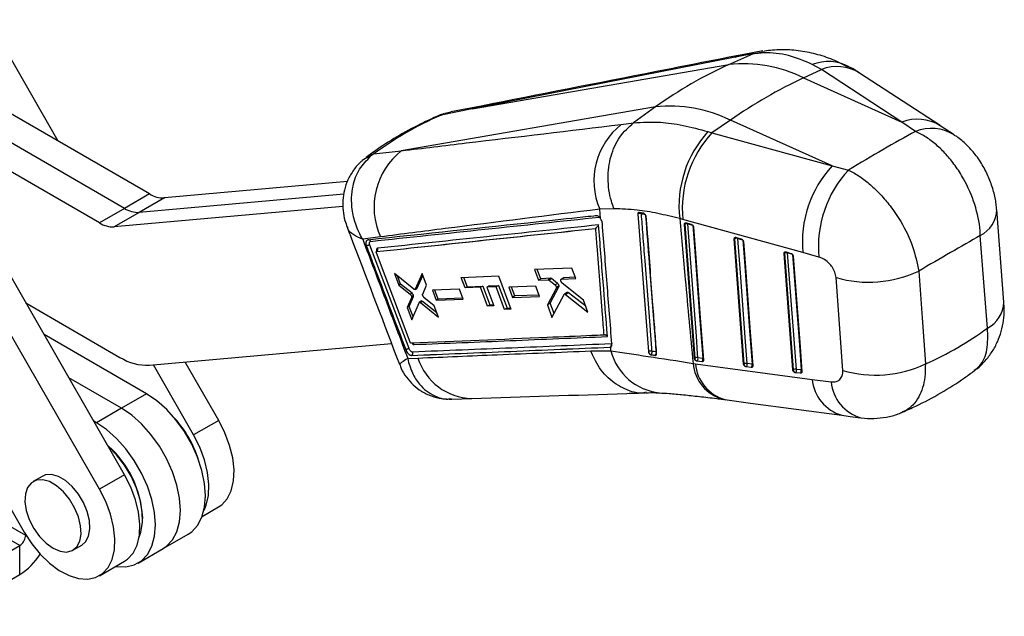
# Model space of a CAD drawing. Extents: x 31 to 398, y 20 to 294.
# Tile 12 of 12: x 320 to 398, y 146 to 194. Entities that reach past the tile are written whole.
import ezdxf

# ---------------------------------------------------------------- set-up
doc = ezdxf.new("R2010")
doc.units = 0
doc.layers.get('0').update_dxf_attribs({"linetype": 'CONTINUOUS'})

msp = doc.modelspace()

# ---------------------------------------------------------------- linework, layer by layer
at = {"color": 7, "linetype": 'CONTINUOUS'}
for p, q in [((322.708962, 184.225361), (317.134129, 193.925094)), ((379.036354, 191.437639), (377.514525, 191.152951)), ((378.232599, 191.190124), (379.164267, 191.387524)), ((376.812604, 190.924679), (355.805532, 186.798657)), ((376.308383, 190.335637), (378.231659, 191.189703)), ((378.232599, 191.190124), (376.812604, 190.924679)), ((378.231659, 191.189703), (378.232599, 191.190124)), ((355.805532, 186.798657), (376.308383, 190.335637)), ((382.293355, 189.278084), (383.721831, 189.945011)), ((383.721831, 189.945011), (382.98935, 190.348086)), ((390.156229, 185.736987), (383.721831, 189.945011)), ((393.20131, 185.458028), (386.768315, 189.66517)), ((328.022095, 157.558142), (309.615227, 189.584524)), ((382.293355, 189.278084), (390.156229, 185.736987)), ((326.018626, 156.401564), (307.611758, 188.427946)), ((330.020253, 180.004063), (318.718635, 186.529244)), ((370.453437, 186.955648), (350.140373, 183.451409)), ((355.805532, 186.798657), (353.322392, 186.303873)), ((354.091616, 186.546914), (353.634574, 186.42231)), ((356.508141, 187.024386), (354.092988, 186.549868)), ((370.453437, 186.955648), (368.70781, 185.692432)), ((353.322392, 186.303873), (353.596851, 186.416251)), ((376.438409, 185.898096), (374.968225, 184.883927)), ((384.567412, 182.237146), (376.438409, 185.898096)), ((391.232591, 184.996709), (390.156229, 185.736987)), ((328.016784, 178.847485), (316.715166, 185.372666)), ((367.719509, 185.55542), (368.705931, 185.691084)), ((368.705931, 185.691084), (368.70781, 185.692432)), ((374.649678, 184.981701), (374.968225, 184.883927)), ((394.315555, 184.727319), (393.20148, 185.457307)), ((326.013315, 177.690907), (314.711696, 184.216087)), ((374.968225, 184.883927), (384.567412, 182.237146)), ((347.943719, 183.20167), (350.140373, 183.451409)), ((347.943719, 183.20167), (347.689374, 183.009299)), ((384.567412, 182.237146), (385.872318, 181.900724)), ((345.829255, 180.994907), (331.198786, 179.688269)), ((304.388177, 180.132282), (319.9983, 152.971997)), ((330.020253, 180.004063), (328.016784, 178.847485)), ((345.54262, 179.991657), (329.195317, 178.531691)), ((331.198786, 179.688269), (329.195317, 178.531691)), ((328.016784, 178.847485), (326.013315, 177.690907)), ((345.47609, 179.008066), (327.191848, 177.375113)), ((367.144197, 178.818182), (365.993638, 178.787187)), ((366.052259, 178.048372), (365.993638, 178.787187)), ((398.306291, 171.355212), (397.730193, 178.755289)), ((329.195317, 178.531691), (327.191848, 177.375113)), ((369.045042, 178.395086), (369.052422, 178.399346)), ((369.492648, 178.463788), (369.146117, 178.514396)), ((369.524266, 178.45499), (369.492648, 178.463788)), ((372.633603, 177.962439), (372.391159, 178.026845)), ((382.232503, 175.314897), (372.633603, 177.962439)), ((365.651136, 177.24505), (365.64631, 177.242446)), ((372.769252, 177.571014), (372.792976, 177.58471)), ((373.568304, 166.868698), (372.769252, 177.571014)), ((372.910221, 177.694978), (372.921716, 177.692036)), ((372.921716, 177.692036), (373.313769, 177.577706)), ((348.465536, 176.566748), (347.05056, 176.381421)), ((376.752517, 176.409424), (376.776239, 176.423119)), ((377.49977, 166.407698), (376.752517, 176.409424)), ((376.893534, 176.533371), (376.904971, 176.530439)), ((376.904971, 176.530439), (377.29701, 176.416109)), ((350.754282, 167.654834), (347.621035, 175.913515)), ((350.852523, 168.152885), (348.145674, 175.308413)), ((348.162529, 175.393729), (348.163534, 175.39431)), ((348.16375, 175.394351), (348.163534, 175.394308)), ((380.735688, 175.247788), (380.759406, 175.26148)), ((381.431299, 165.946725), (380.735688, 175.247788)), ((380.876778, 175.371703), (380.888132, 175.368789)), ((380.888132, 175.368789), (381.280158, 175.254452)), ((383.512098, 174.961031), (382.232503, 175.314897)), ((363.778296, 174.079442), (360.793179, 173.964538)), ((360.793179, 173.964538), (361.099644, 173.120218)), ((361.291708, 173.231094), (361.009236, 173.972854)), ((364.082531, 173.233904), (363.778296, 174.079442)), ((351.136577, 172.39508), (349.583495, 173.656793)), ((349.583495, 173.656793), (349.938956, 172.719812)), ((350.084555, 172.803865), (349.838708, 173.449459)), ((351.799362, 173.632527), (351.258248, 172.398777)), ((351.409213, 172.485927), (351.851049, 173.494855)), ((352.145213, 172.711337), (351.799362, 173.632527)), ((354.925971, 173.336811), (357.911574, 173.452565)), ((355.237681, 172.495544), (354.925971, 173.336811)), ((355.120449, 173.344351), (355.406525, 172.593015)), ((357.911574, 173.452565), (358.887361, 170.786577)), ((361.291708, 173.231094), (361.099644, 173.120218)), ((361.099644, 173.120218), (361.881421, 173.150049)), ((362.077141, 173.263036), (361.291708, 173.231094)), ((362.077141, 173.263036), (361.881421, 173.150049)), ((362.149614, 173.233283), (361.953106, 173.119841)), ((362.633577, 172.848896), (362.149614, 173.233283)), ((363.113386, 173.299274), (362.91271, 173.183426)), ((363.137678, 173.30616), (362.936958, 173.190287)), ((362.936958, 173.190287), (364.082531, 173.233904)), ((363.137678, 173.30616), (363.114236, 173.297599)), ((364.043285, 173.342974), (363.137678, 173.30616)), ((385.421637, 165.893742), (384.883263, 173.31704)), ((350.084555, 172.803865), (349.938956, 172.719812)), ((349.938956, 172.719812), (350.854007, 171.982622)), ((351.003603, 172.068982), (350.084555, 172.803865)), ((351.234572, 172.370896), (351.385506, 172.458028)), ((351.409213, 172.485927), (351.258248, 172.398777)), ((351.847373, 172.003633), (352.145213, 172.711337)), ((354.796546, 172.39054), (352.627156, 172.307738)), ((355.09483, 171.586398), (354.796546, 172.39054)), ((355.406525, 172.593015), (355.237681, 172.495544)), ((356.478731, 172.543057), (355.237681, 172.495544)), ((355.406525, 172.593015), (356.653392, 172.643887)), ((356.653392, 172.643887), (356.478731, 172.543057)), ((357.030634, 171.044358), (356.478731, 172.543057)), ((356.653392, 172.643887), (357.220654, 171.154055)), ((357.15214, 172.664235), (356.975121, 172.562045)), ((357.717755, 172.590438), (356.975121, 172.562045)), ((356.975121, 172.562045), (357.526169, 171.062853)), ((357.15214, 172.664235), (357.898333, 172.694683)), ((357.898333, 172.694683), (357.717755, 172.590438)), ((358.385684, 170.767945), (357.717755, 172.590438)), ((357.898333, 172.694683), (358.587574, 170.884493)), ((360.893857, 172.623241), (358.725359, 172.540953)), ((358.725359, 172.540953), (359.020028, 171.734665)), ((359.216558, 171.84812), (358.949481, 172.549456)), ((361.186768, 171.815995), (360.893857, 172.623241)), ((362.526078, 172.449525), (361.818039, 171.137709)), ((361.953106, 173.119841), (362.42911, 172.73086)), ((362.040081, 171.265891), (362.735028, 172.570149)), ((362.633577, 172.848896), (362.42911, 172.73086)), ((362.735028, 172.570149), (362.526078, 172.449525)), ((362.743688, 172.653395), (362.535853, 172.533414)), ((364.702265, 171.508911), (362.989535, 172.878595)), ((350.956936, 171.709402), (350.617208, 170.93028)), ((350.765443, 171.015854), (351.107203, 171.796149)), ((351.003603, 172.068982), (350.854007, 171.982622)), ((351.107203, 171.796149), (350.956936, 171.709402)), ((351.109962, 171.891552), (350.959736, 171.804828)), ((352.762075, 171.066382), (351.948823, 171.732604)), ((352.627156, 172.307738), (352.927777, 171.504878)), ((353.089276, 171.59811), (352.816295, 172.314959)), ((353.089276, 171.59811), (352.927777, 171.504878)), ((352.927777, 171.504878), (355.09483, 171.586398)), ((355.060738, 171.678306), (353.089276, 171.59811)), ((359.216558, 171.84812), (359.020028, 171.734665)), ((359.020028, 171.734665), (361.186768, 171.815995)), ((361.14663, 171.926613), (359.216558, 171.84812)), ((362.180853, 170.134653), (363.157086, 171.979413)), ((363.397952, 172.129247), (363.178704, 172.002678)), ((363.493959, 172.107249), (363.273761, 171.980131)), ((363.273761, 171.980131), (365.048554, 170.54347)), ((364.875993, 171.024562), (363.493959, 172.107249)), ((320.130401, 171.289017), (327.654796, 166.94468)), ((350.765443, 171.015854), (350.617208, 170.93028)), ((350.617208, 170.93028), (350.986121, 169.955937)), ((351.082082, 170.184356), (350.765443, 171.015854)), ((350.986121, 169.955937), (351.556128, 171.312744)), ((351.734127, 171.430457), (351.580137, 171.341561)), ((351.831581, 171.407232), (351.67697, 171.317977)), ((351.67697, 171.317977), (353.100167, 170.163729)), ((352.977667, 170.490789), (351.831581, 171.407232)), ((353.100167, 170.163729), (352.762075, 171.066382)), ((357.220654, 171.154055), (357.030634, 171.044358)), ((357.526169, 171.062853), (357.030634, 171.044358)), ((357.220654, 171.154055), (357.488629, 171.164986)), ((358.587574, 170.884493), (358.385684, 170.767945)), ((358.887361, 170.786577), (358.385684, 170.767945)), ((358.587574, 170.884493), (358.847638, 170.895105)), ((362.040081, 171.265891), (361.818039, 171.137709)), ((361.818039, 171.137709), (362.180853, 170.134653)), ((362.349506, 170.453347), (362.040081, 171.265891)), ((365.048554, 170.54347), (364.702265, 171.508911)), ((329.773118, 164.035538), (321.581303, 168.764572)), ((330.011862, 166.313093), (349.358717, 168.04095)), ((350.934943, 168.071114), (350.927182, 168.071751)), ((366.821709, 167.756649), (366.872122, 167.768335)), ((366.825976, 167.759112), (366.821709, 167.756649)), ((366.897155, 167.455856), (366.872122, 167.768335)), ((350.653662, 166.851873), (351.467518, 166.887889)), ((350.94582, 167.098655), (350.960821, 167.098586)), ((365.298829, 167.456039), (366.897155, 167.455856)), ((369.89811, 167.406513), (369.891641, 167.402779)), ((370.042962, 167.172077), (370.088283, 167.156787)), ((373.592043, 166.882402), (373.568304, 166.868698)), ((374.237615, 166.863003), (373.850665, 166.908378)), ((320.125976, 152.707971), (296.539099, 166.324386)), ((333.537528, 160.742134), (330.31986, 166.340601)), ((335.540997, 161.898712), (332.857792, 166.567261)), ((373.452334, 166.464424), (373.638836, 166.439948)), ((373.638836, 166.439948), (382.982022, 165.188448)), ((373.78034, 166.637152), (373.734956, 166.64902)), ((374.167291, 166.59178), (373.78034, 166.637152)), ((377.523513, 166.421404), (377.49977, 166.407698)), ((377.711819, 166.176159), (377.666376, 166.188051)), ((378.098775, 166.13079), (377.711819, 166.176159)), ((378.169088, 166.402018), (377.782134, 166.447388)), ((319.637921, 151.901087), (296.067694, 165.507889)), ((327.769649, 162.87896), (323.570897, 165.302848)), ((381.455045, 165.960434), (381.431299, 165.946725)), ((381.643359, 165.715201), (381.597839, 165.727121)), ((382.030323, 165.669837), (381.643359, 165.715201)), ((382.100613, 165.941073), (381.713658, 165.986433)), ((382.982022, 165.188448), (384.49581, 164.986753)), ((329.773118, 164.035538), (327.769649, 162.87896)), ((354.163565, 163.616689), (355.765437, 163.662447)), ((375.846859, 163.590786), (376.068213, 163.562647)), ((327.769649, 162.87896), (325.766179, 161.722382)), ((325.766179, 161.722382), (325.560491, 161.841123)), ((335.540997, 161.898712), (333.537528, 160.742134)), ((321.421092, 157.436486), (320.713985, 157.028282)), ((328.022095, 157.558142), (326.018626, 156.401564)), ((334.225959, 154.234488), (335.530591, 154.987635)), ((329.466706, 154.060867), (329.466704, 154.142509)), ((320.125976, 152.707971), (320.104249, 152.634984)), ((320.125976, 152.707971), (320.132018, 152.746)), ((331.102711, 151.661696), (333.10618, 152.818274)), ((313.863092, 148.567349), (319.637921, 151.901087)), ((319.637921, 149.587554), (319.637921, 151.901087)), ((323.888728, 151.528871), (324.595835, 151.937075)), ((329.099242, 150.505117), (331.102711, 151.661696)), ((326.00822, 149.490488), (328.011689, 150.647066)), ((313.863092, 146.253816), (319.637921, 149.587554))]:
    msp.add_line(p, q, dxfattribs=at)
at = {"color": 8, "linetype": 'CONTINUOUS'}
for p, q in [((355.805532, 186.798657), (356.511872, 187.027246)), ((353.322392, 186.303873), (353.037843, 186.223507)), ((353.41347, 186.370169), (353.596851, 186.416251)), ((353.596851, 186.416251), (354.10215, 186.497448)), ((373.051622, 177.610676), (373.425947, 177.501521)), ((377.034886, 176.449097), (377.409179, 176.339944)), ((381.018061, 175.287471), (381.392301, 175.17832)), ((366.825976, 167.759112), (366.888211, 167.782504)), ((370.524539, 167.370421), (370.516202, 167.374067))]:
    msp.add_line(p, q, dxfattribs=at)
at = {"color": 8, "linetype": 'CONTINUOUS', "flags": 128}
for points in [[(376.812604, 190.924679), (377.513378, 191.152179), (377.513987, 191.152304)], [(347.689374, 183.009299), (347.264534, 182.847491), (347.016256, 182.671125)], [(347.329018, 182.926251), (347.508455, 183.041606), (347.943719, 183.20167)], [(373.051622, 177.610676), (373.046339, 177.64242), (373.04199, 177.65696)], [(373.444996, 177.478675), (373.469441, 177.151296), (373.572491, 175.771089), (373.984708, 170.250252), (374.237615, 166.863003)], [(377.025257, 176.495359), (377.029601, 176.480836), (377.034886, 176.449097)], [(377.428254, 176.317056), (377.452708, 175.989728), (377.555837, 174.609558), (377.96833, 169.088888), (378.169088, 166.402018)], [(381.008437, 175.333703), (381.012774, 175.319209), (381.018061, 175.287471)], [(381.411425, 175.155363), (381.435904, 174.828106), (381.539131, 173.448001), (381.952035, 167.927572), (382.100613, 165.941073)], [(374.282015, 166.843274), (374.267562, 166.851244), (374.237615, 166.863003)], [(378.169088, 166.402018), (378.199029, 166.390264), (378.214554, 166.38162)], [(382.100613, 165.941073), (382.130562, 165.929319), (382.146081, 165.920675)]]:
    msp.add_lwpolyline(points, dxfattribs=at)
at = {"color": 7, "linetype": 'CONTINUOUS', "flags": 128}
for points in [[(372.792976, 177.58471), (373.193991, 172.213784), (373.592043, 166.882402)], [(373.850665, 166.908378), (373.824902, 167.253429), (373.721859, 168.633641), (373.309667, 174.154492), (373.051622, 177.610676)], [(373.496145, 177.352491), (373.52191, 177.007437), (373.624972, 175.627228), (374.037208, 170.106394), (374.29013, 166.719145)], [(376.776239, 176.423119), (377.151355, 171.402485), (377.523513, 166.421404)], [(377.782134, 166.447388), (377.756354, 166.792433), (377.653242, 168.172605), (377.240776, 173.693298), (377.034886, 176.449097)], [(396.995397, 169.286972), (396.70732, 172.95398), (396.41436, 176.683878)], [(377.479398, 176.190893), (377.505182, 175.845851), (377.608316, 174.465683), (378.020841, 168.945016), (378.221608, 166.258156)], [(380.759406, 175.26148), (381.108709, 170.59117), (381.455045, 165.960434)], [(381.713658, 165.986433), (381.687853, 166.331464), (381.584642, 167.711578), (381.171781, 173.232039), (381.018061, 175.287471)], [(381.462554, 175.029244), (381.488365, 174.684217), (381.591599, 173.304116), (382.004552, 167.783696), (382.153148, 165.797198)], [(391.488434, 173.840075), (391.758992, 170.098649), (392.025208, 166.417115)], [(333.10618, 152.818274), (333.384286, 153.008167), (333.855601, 153.513363), (334.202871, 154.172868), (334.415546, 154.966644), (334.487162, 155.870573), (334.415546, 156.857188), (334.202871, 157.896513), (333.855601, 158.956969), (333.384286, 160.006332), (332.803248, 161.012719), (332.13014, 161.945553), (331.385416, 162.776489), (330.591703, 163.480279), (329.773118, 164.035538)], [(376.004887, 163.571191), (378.059779, 163.296122), (385.347831, 162.320683)], [(331.102711, 151.661696), (331.380817, 151.851589), (331.852131, 152.356785), (332.199402, 153.016289), (332.412077, 153.810066), (332.483693, 154.713995), (332.412077, 155.70061), (332.199402, 156.739935), (331.852131, 157.80039), (331.380817, 158.849754), (330.799779, 159.856141), (330.126671, 160.788975), (329.381947, 161.619911), (328.588234, 162.3237), (327.769649, 162.87896)], [(331.102711, 151.661696), (331.380817, 151.851589), (331.852131, 152.356785), (332.199402, 153.016289), (332.412077, 153.810066), (332.483693, 154.713995), (332.412077, 155.70061), (332.199402, 156.739935), (331.852131, 157.80039), (331.380817, 158.849754), (330.799779, 159.856141), (330.126671, 160.788975), (329.381947, 161.619911), (328.588234, 162.3237), (327.769649, 162.87896)], [(327.312851, 150.243636), (327.378477, 150.232701), (328.123202, 150.203795), (328.79631, 150.359476), (329.377348, 150.695011), (329.848662, 151.200207), (330.195933, 151.859711), (330.408607, 152.653488), (330.480224, 153.557417), (330.408607, 154.544032), (330.195933, 155.583357), (329.848662, 156.643812), (329.377348, 157.693175), (328.79631, 158.699563), (328.123202, 159.632397), (327.378477, 160.463332), (326.584764, 161.167122), (325.766179, 161.722382)], [(335.530591, 154.987635), (335.785625, 155.162339), (336.230272, 155.649783), (336.548941, 156.291632), (336.730776, 157.066029), (336.769588, 157.946603), (336.664055, 158.903366), (336.417769, 159.903736), (336.039119, 160.913649), (335.540997, 161.898712)], [(334.370092, 154.73252), (334.545472, 155.135054), (334.727307, 155.909451), (334.766119, 156.790025), (334.660585, 157.746788), (334.4143, 158.747158), (334.03565, 159.757071), (333.537528, 160.742134)], [(329.190904, 152.585305), (329.332754, 152.987841), (329.45721, 153.757517), (329.437105, 154.622515), (329.27321, 155.549593), (328.971824, 156.503124), (328.544531, 157.446465), (328.00775, 158.343364), (327.382109, 159.159353), (326.703407, 159.852546)], [(324.595835, 151.937075), (324.904034, 152.203351), (325.143645, 152.653034), (325.249097, 153.230505), (325.21376, 153.899479), (325.039857, 154.617922), (324.738314, 155.340692), (324.328079, 156.022373), (323.834926, 156.620135), (323.289844, 157.096417), (322.727082, 157.421293), (322.182, 157.574349), (321.688847, 157.545969), (321.421092, 157.436486)], [(328.011689, 150.647066), (328.266723, 150.821769), (328.71137, 151.309214), (329.030039, 151.951063), (329.211875, 152.72546), (329.250687, 153.606033), (329.145153, 154.562796), (328.898868, 155.563167), (328.520217, 156.573079), (328.022095, 157.558142)], [(322.301356, 151.686059), (322.859681, 151.445194), (323.382924, 151.382361), (323.838208, 151.501507), (324.196927, 151.795147), (324.436539, 152.24483), (324.54199, 152.822301), (324.506653, 153.491275), (324.33275, 154.209718), (324.031207, 154.932488), (323.620972, 155.614169), (323.127819, 156.211931), (322.582738, 156.688213), (322.019975, 157.013089), (321.474894, 157.166145), (320.98174, 157.137765), (320.571504, 156.929732), (320.269961, 156.555116), (320.096058, 156.037458), (320.060723, 155.409281), (320.166174, 154.710059), (320.405786, 153.983726), (320.764505, 153.275918), (321.219787, 152.631113), (321.743032, 152.089822), (322.301356, 151.686059)], [(319.9983, 152.971997), (320.598928, 152.04533), (321.28161, 151.208613), (322.023098, 150.490343), (322.798142, 149.914975), (323.580349, 149.502106), (324.343078, 149.265796), (325.060362, 149.214089), (325.707769, 149.34875), (326.263254, 149.665191), (326.707901, 150.152636), (327.02657, 150.794485), (327.208406, 151.568882), (327.247218, 152.449455), (327.141684, 153.406218), (326.895398, 154.406588), (326.516748, 155.416501), (326.018626, 156.401564)]]:
    msp.add_lwpolyline(points, dxfattribs=at)
at = {"color": 8, "linetype": 'CONTINUOUS'}
for centre, radius, start, end in [((384.264335, 186.947647), 3.631607, 62.57999804, 110.55338259), ((384.964283, 186.750237), 3.427866, 58.23230454, 111.25113127), ((391.398867, 182.543861), 3.426398, 58.24050266, 111.26401969), ((392.508256, 181.807461), 3.434913, 58.29604488, 111.80088084), ((395.355606, 178.809726), 2.374909, 296.47507149, 358.69371248), ((369.157976, 178.420947), 0.107742, 126.50094646, 191.56545732), ((369.153766, 178.374844), 0.182294, 13.88671017, 41.78099849), ((372.898145, 177.606412), 0.107385, 126.38172636, 191.65952457), ((376.881399, 176.444824), 0.107376, 126.3787333, 191.66251764), ((380.864601, 175.283172), 0.107408, 126.38969146, 191.65155948), ((395.865286, 171.452587), 2.442752, 297.55749512, 357.71897095), ((355.886283, 168.293212), 4.636854, 197.64249828, 268.46539917), ((371.252872, 168.582927), 4.499174, 194.50747512, 263.79630073), ((376.727525, 166.763325), 3.288802, 185.21450204, 254.79164921), ((376.905078, 166.723962), 3.278567, 184.96963007, 254.08823683), ((386.247603, 165.472884), 3.277945, 184.97797046, 254.0927121), ((387.762593, 165.273721), 3.279364, 185.0202205, 254.2134835)]:
    msp.add_arc(centre, radius, start, end, dxfattribs=at)
at = {"color": 7, "linetype": 'CONTINUOUS'}
for centre, radius, start, end in [((377.472224, 179.458074), 10.939648, 63.85128727, 96.10711041), ((399.578414, 152.575162), 40.569419, 115.21785939, 124.77676408), ((371.617278, 176.078085), 10.939648, 63.85128727, 96.10711041), ((371.3012, 181.037943), 5.765077, 128.40920836, 202.98014024), ((381.117509, 179.037195), 8.784645, 137.41426247, 186.60438716), ((381.552447, 178.808586), 8.958893, 137.30190364, 185.4195353), ((353.740932, 178.929448), 5.780325, 128.52814801, 204.12625264), ((391.150449, 176.161743), 8.958064, 137.2964676, 185.42452918), ((392.424827, 175.800979), 8.952221, 137.04947354, 185.38373699), ((331.114845, 181.732026), 2.04548, 237.64745639, 272.35192278), ((329.111376, 180.575448), 2.04548, 237.64745639, 272.35192278), ((369.213177, 178.096662), 0.342725, 69.94011103, 117.97268882), ((327.107907, 179.41887), 2.04548, 237.64745639, 272.35192278), ((372.954667, 177.275273), 0.349135, 73.87704028, 117.588628), ((376.937945, 176.113702), 0.349124, 73.87885588, 117.59214927), ((380.921134, 174.952035), 0.349159, 73.8829338, 117.5932825), ((387.490773, 182.356346), 9.407878, 253.90905164, 295.14603929), ((366.708067, 167.941214), 0.216941, 302.9225532, 21.6722092), ((329.843983, 170.40062), 4.090973, 237.64752614, 272.35187601), ((370.058858, 167.104443), 0.34218, 69.72900165, 118.01986297), ((370.211249, 167.438025), 0.31472, 185.74647458, 237.67510839), ((369.931382, 167.357947), 0.255115, 307.95357154, 15.33818368), ((370.268483, 167.305269), 0.257096, 308.81031219, 15.52149396), ((373.753743, 166.572928), 0.349172, 73.88429253, 117.58690555), ((373.905965, 166.914187), 0.315527, 185.7814744, 237.18153814), ((373.571759, 166.835964), 0.288153, 316.37366775, 14.55481946), ((373.958724, 166.790587), 0.288139, 316.37254484, 14.55582164), ((377.685222, 166.111929), 0.349177, 73.88629445, 117.58827821), ((377.837455, 166.453197), 0.315548, 185.78267226, 237.1689864), ((377.503184, 166.374975), 0.288195, 316.38041667, 14.55230228), ((377.890151, 166.329602), 0.288183, 316.37947321, 14.55368913), ((388.027669, 174.93399), 9.408373, 253.91932092, 295.14381), ((381.616761, 165.651064), 0.349087, 73.88459559, 117.59721934), ((381.768979, 165.992217), 0.315539, 185.78093077, 237.15450086), ((381.434722, 165.914003), 0.288187, 316.38280969, 14.5563308), ((381.821661, 165.868638), 0.288204, 316.38639212, 14.55638876), ((325.53914, 156.147712), 8.783352, 17.91586708, 42.07873713), ((325.219781, 155.963345), 9.126393, 21.7187612, 38.2758923), ((321.2799, 153.724827), 8.197452, 2.92063548, 48.36361466), ((319.072744, 152.775312), 1.041007, 302.88219617, 352.25291122), ((317.000203, 153.82554), 4.991801, 301.89809273, 328.65212856)]:
    msp.add_arc(centre, radius, start, end, dxfattribs=at)
for centre, major_axis, ratio, start_param, end_param in [((393.341101, 146.018471), (51.247674, -30.777677), 0.597726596, 2.741063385, 2.901309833), ((363.149614, 156.018733), (41.880915, 33.075963), 0.151031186, 0.723481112, 0.883142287), ((363.149614, 156.018733), (45.64105, 27.351611), 0.017388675, 0.743816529, 0.890520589), ((362.14101, 173.095281), (-0.086828, 0.161692), 0.516868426, 5.407256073, 6.037243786), ((362.62341, 172.710049), (-0.088342, 0.16451), 0.516868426, 3.481213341, 4.103395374), ((350.992442, 171.930855), (-0.088696, 0.16517), 0.516868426, 3.537566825, 4.210290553), ((359.083139, 212.082134), (41.076585, -40.047956), 0.661951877, 6.024878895, 6.172995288)]:
    msp.add_ellipse(centre, major_axis=major_axis, ratio=ratio, start_param=start_param, end_param=end_param, dxfattribs=at)
for points, knots in [([(382.98935, 190.348086), (382.360415, 190.617318), (381.085491, 191.163083), (379.468996, 191.324329), (378.525344, 191.221657), (378.231659, 191.189703)], [0, 0, 0, 0, 0.401410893, 0.813705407, 1, 1, 1, 1]), ([(385.907654, 190.10928), (385.485968, 190.325407), (384.635072, 190.761518), (383.272998, 191.201398), (381.876211, 191.467736), (380.496733, 191.557582), (379.594942, 191.465589), (379.159692, 191.421189)], [0, 0, 0, 0, 0.202918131, 0.40945675, 0.612727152, 0.813082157, 1, 1, 1, 1]), ([(377.512, 191.152102), (375.183882, 190.694281), (368.175851, 189.316161), (361.182175, 187.944531), (356.511848, 187.028566)], [0, 0, 0, 0, 0.332207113, 1, 1, 1, 1]), ([(376.308383, 190.335637), (375.298223, 189.854373), (373.277903, 188.891846), (371.394925, 187.601047), (370.453437, 186.955648)], [0, 0, 0, 0, 0.500000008, 1, 1, 1, 1]), ([(386.766748, 189.658624), (386.622229, 189.756742), (386.363976, 189.932076), (386.092226, 190.072117), (385.972548, 190.13379)], [0, 0, 0, 0, 0.55960161, 1, 1, 1, 1]), ([(353.037226, 186.22324), (352.669675, 186.057372), (351.627428, 185.587027), (349.996345, 184.71475), (348.475045, 183.763068), (347.619052, 183.138029), (347.328901, 182.926163)], [0, 0, 0, 0, 0.178485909, 0.506123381, 0.832593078, 1, 1, 1, 1]), ([(353.568207, 186.420705), (353.424361, 186.377634), (353.24135, 186.322837), (353.073884, 186.232347), (353.038046, 186.212983)], [0, 0, 0, 0, 0.786001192, 1, 1, 1, 1]), ([(368.70781, 185.692432), (369.398931, 185.73468), (370.61426, 185.808971), (372.643372, 185.51977), (373.976904, 185.162131), (374.649678, 184.981701)], [0, 0, 0, 0, 0.395136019, 0.694842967, 1, 1, 1, 1]), ([(350.140373, 183.451409), (351.871139, 183.659499), (357.736431, 184.364681), (363.591904, 185.063097), (367.719509, 185.55542)], [0, 0, 0, 0, 0.295086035, 1, 1, 1, 1]), ([(367.144197, 178.818182), (367.132823, 178.846669), (367.051905, 179.049328), (366.789462, 179.827114), (366.579602, 181.245509), (366.823683, 183.040343), (367.528084, 184.642968), (368.313315, 185.341711), (368.705931, 185.691084)], [0, 0, 0, 0, 0.011769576, 0.083728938, 0.312805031, 0.54187372, 0.770936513, 1, 1, 1, 1]), ([(396.41436, 176.683878), (396.40854, 176.811206), (396.372241, 177.605298), (396.049939, 179.163741), (395.267505, 180.956187), (394.429475, 182.268926), (393.692336, 183.17904), (392.910184, 183.943548), (392.081578, 184.574928), (391.515586, 184.856116), (391.232591, 184.996709)], [0, 0, 0, 0, 0.0398075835, 0.2482622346, 0.4528902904, 0.569112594, 0.6762045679, 0.7832967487, 0.8916483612, 1, 1, 1, 1]), ([(397.714565, 178.755233), (397.706462, 178.901388), (397.679775, 179.382785), (397.492474, 180.207616), (397.153417, 181.222179), (396.658997, 182.227267), (396.04333, 183.153491), (395.322194, 183.942785), (394.743241, 184.460769), (394.381, 184.673394), (394.306556, 184.717091)], [0, 0, 0, 0, 0.062089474, 0.204506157, 0.35462942, 0.509412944, 0.671608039, 0.821644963, 0.963346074, 1, 1, 1, 1]), ([(347.022633, 182.665446), (346.994689, 182.644341), (346.718444, 182.435692), (346.312576, 181.922036), (345.851262, 181.14996), (345.570389, 180.327788), (345.441996, 179.495628), (345.462764, 178.673574), (345.586807, 177.949152), (345.751217, 177.524979), (345.817872, 177.353009)], [0, 0, 0, 0, 0.01794191, 0.177373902, 0.330245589, 0.479682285, 0.620896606, 0.762823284, 0.903843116, 1, 1, 1, 1]), ([(347.05056, 176.381421), (347.04848, 176.38498), (346.825115, 176.767084), (346.465044, 177.552309), (346.117627, 179.0014), (346.171699, 180.548336), (346.718313, 182.029625), (347.368522, 182.685601), (347.689374, 183.009299)], [0, 0, 0, 0, 0.001593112, 0.171051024, 0.332209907, 0.587387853, 0.796391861, 1, 1, 1, 1]), ([(385.872318, 181.900724), (385.889756, 181.892464), (386.187358, 181.751504), (386.77636, 181.409706), (387.628448, 180.759004), (388.449281, 179.967189), (389.283013, 178.985719), (390.211397, 177.6074), (391.101929, 175.781543), (391.3593, 174.488735), (391.488434, 173.840075)], [0, 0, 0, 0, 0.006921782, 0.118125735, 0.229328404, 0.339385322, 0.449441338, 0.588399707, 0.793481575, 1, 1, 1, 1]), ([(365.993638, 178.787187), (361.875026, 178.273993), (356.032547, 177.545997), (350.189554, 176.789854), (348.465536, 176.566748)], [0, 0, 0, 0, 0.704942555, 1, 1, 1, 1]), ([(372.391159, 178.026845), (371.797299, 178.172422), (370.600501, 178.465802), (368.811645, 178.767427), (367.739782, 178.800053), (367.144197, 178.818182)], [0, 0, 0, 0, 0.304423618, 0.61350043, 1, 1, 1, 1]), ([(365.736004, 178.257605), (365.662703, 178.249875), (365.296196, 178.211226), (363.756756, 178.048868), (357.741644, 177.413778), (352.010385, 176.80201), (347.454069, 176.315659)], [0, 0, 0, 0, 0.012041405, 0.060207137, 0.252870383, 1, 1, 1, 1]), ([(347.681748, 176.212549), (350.731263, 176.53712), (356.83027, 177.186261), (362.91789, 177.827225), (365.961689, 178.147706)], [0, 0, 0, 0, 0.500001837, 1, 1, 1, 1]), ([(365.867328, 178.224249), (365.833243, 178.239496), (365.786842, 178.260253), (365.746668, 178.25816), (365.736004, 178.257605)], [0, 0, 0, 0, 0.734540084, 1, 1, 1, 1]), ([(366.052259, 178.048372), (366.047558, 178.05482), (366.012684, 178.102643), (365.94993, 178.170942), (365.891462, 178.208674), (365.867328, 178.224249)], [0, 0, 0, 0, 0.083831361, 0.621820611, 1, 1, 1, 1]), ([(366.207609, 177.646526), (366.200639, 177.693391), (366.1867, 177.787122), (366.128674, 177.930392), (366.076271, 178.011299), (366.052259, 178.048372)], [0, 0, 0, 0, 0.351399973, 0.702798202, 1, 1, 1, 1]), ([(369.146117, 178.514396), (369.130565, 178.514561), (369.099459, 178.514892), (369.065511, 178.489139), (369.045181, 178.448593), (369.045087, 178.412466), (369.045042, 178.395086)], [0, 0, 0, 0, 0.254745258, 0.509523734, 0.76402985, 1, 1, 1, 1]), ([(369.045042, 178.395086), (369.185843, 176.562865), (369.467444, 172.898423), (369.750242, 169.234661), (369.891641, 167.402779)], [0, 0, 0, 0, 0.499999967, 1, 1, 1, 1]), ([(369.052422, 178.399346), (369.193181, 176.567), (369.335018, 174.720615), (369.616514, 171.056519), (369.757853, 169.224499), (369.89811, 167.406513)], [0, 0, 0, 0, 0.499999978, 0.50383039, 1, 1, 1, 1]), ([(370.17741, 167.425429), (370.168537, 167.540323), (370.124169, 168.114793), (369.937856, 170.527649), (369.707729, 173.514443), (369.470091, 176.604468), (369.373957, 177.85591), (369.330732, 178.418595)], [0, 0, 0, 0, 0.031357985, 0.1567905, 0.658520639, 0.84646071, 1, 1, 1, 1]), ([(369.691762, 178.220718), (369.688849, 178.239622), (369.682853, 178.278534), (369.653854, 178.339775), (369.612595, 178.394851), (369.566933, 178.434764), (369.536985, 178.448961), (369.524266, 178.45499)], [0, 0, 0, 0, 0.2017452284, 0.41528635, 0.6288103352, 0.8423608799, 1, 1, 1, 1]), ([(370.534331, 167.224962), (370.525533, 167.339507), (370.48143, 167.913695), (370.296136, 170.32654), (370.023931, 173.877152), (369.787531, 176.968404), (369.691762, 178.220718)], [0, 0, 0, 0, 0.031255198, 0.15667523, 0.658356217, 1, 1, 1, 1]), ([(372.391159, 178.026845), (372.537816, 176.408756), (372.887021, 172.555935), (373.244809, 168.700609), (373.452334, 166.464424)], [0, 0, 0, 0, 0.4199751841, 1, 1, 1, 1]), ([(345.802908, 177.351438), (345.960349, 176.940766), (347.360427, 173.288799), (348.753439, 169.632635), (349.989804, 166.387613)], [0, 0, 0, 0, 0.112452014, 1, 1, 1, 1]), ([(348.162529, 175.393729), (351.09589, 175.705402), (356.92749, 176.325014), (362.75173, 176.937866), (365.64631, 177.242446)], [0, 0, 0, 0, 0.5030113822, 1, 1, 1, 1]), ([(348.163534, 175.39431), (351.077225, 175.703986), (356.910211, 176.323935), (362.735083, 176.939803), (365.650839, 177.245019), (365.651136, 177.24505)], [0, 0, 0, 0, 0.499493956, 0.999948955, 1, 1, 1, 1]), ([(365.908903, 177.525913), (362.933475, 177.213241), (357.048192, 176.594788), (351.154382, 175.969882), (348.24031, 175.66091)], [0, 0, 0, 0, 0.505570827, 1, 1, 1, 1]), ([(365.64631, 177.242446), (365.646575, 177.239083), (365.682935, 176.776845), (365.865409, 174.478139), (366.090267, 171.640709), (366.279939, 169.262359), (366.323239, 168.719406)], [0, 0, 0, 0, 0.0011840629, 0.1627186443, 0.8088572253, 1, 1, 1, 1]), ([(365.908903, 177.525913), (365.908671, 177.525475), (365.894011, 177.497791), (365.858259, 177.440639), (365.793002, 177.360922), (365.730945, 177.301237), (365.685847, 177.265417), (365.661766, 177.251287), (365.651136, 177.24505)], [0, 0, 0, 0, 0.005311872, 0.335579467, 0.64050411, 0.809010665, 0.915694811, 1, 1, 1, 1]), ([(366.616552, 168.611824), (366.500521, 170.068405), (366.263858, 173.039349), (366.028745, 176.011126), (365.908903, 177.525913)], [0, 0, 0, 0, 0.490275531, 1, 1, 1, 1]), ([(366.967827, 168.019459), (366.840709, 169.623741), (366.586474, 172.832306), (366.333897, 176.041786), (366.207609, 177.646526)], [0, 0, 0, 0, 0.500000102, 1, 1, 1, 1]), ([(372.769252, 177.571014), (372.769647, 177.589612), (372.770436, 177.626804), (372.795046, 177.669104), (372.834091, 177.695136), (372.875545, 177.701031), (372.902116, 177.696393), (372.910221, 177.694978)], [0, 0, 0, 0, 0.223325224, 0.446589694, 0.671472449, 0.899778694, 1, 1, 1, 1]), ([(373.313769, 177.577706), (373.328697, 177.572165), (373.362394, 177.559659), (373.412723, 177.521317), (373.456888, 177.46834), (373.48723, 177.409007), (373.493257, 177.370797), (373.496145, 177.352491)], [0, 0, 0, 0, 0.168681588, 0.380777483, 0.592840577, 0.804928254, 1, 1, 1, 1]), ([(347.05056, 176.381421), (347.655502, 174.78575), (348.859393, 171.610218), (350.05756, 168.432715), (350.653662, 166.851873)], [0, 0, 0, 0, 0.502489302, 1, 1, 1, 1]), ([(347.453966, 176.315655), (347.423966, 176.306803), (347.364002, 176.289111), (347.312213, 176.19677), (347.297359, 176.06789), (347.317259, 175.936911), (347.345444, 175.85549), (347.355025, 175.827812)], [0, 0, 0, 0, 0.222081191, 0.443887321, 0.66513893, 0.8861664, 1, 1, 1, 1]), ([(347.681847, 176.212563), (347.669601, 176.235716), (347.645108, 176.282022), (347.584338, 176.324211), (347.516577, 176.339284), (347.474623, 176.323451), (347.453966, 176.315655)], [0, 0, 0, 0, 0.251898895, 0.503799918, 0.755695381, 1, 1, 1, 1]), ([(376.752517, 176.409424), (376.752911, 176.428022), (376.753698, 176.465212), (376.778305, 176.507508), (376.817342, 176.533542), (376.858813, 176.539443), (376.885406, 176.534792), (376.893534, 176.533371)], [0, 0, 0, 0, 0.223271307, 0.44648148, 0.671274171, 0.89953216, 1, 1, 1, 1]), ([(377.29701, 176.416109), (377.311959, 176.410559), (377.345676, 176.398041), (377.396024, 176.35967), (377.440176, 176.306681), (377.470487, 176.247367), (377.476512, 176.20918), (377.479398, 176.190893)], [0, 0, 0, 0, 0.168926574, 0.381006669, 0.593086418, 0.805144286, 1, 1, 1, 1]), ([(347.62092, 175.913816), (347.612525, 175.913192), (347.595735, 175.911944), (347.563413, 175.905738), (347.527516, 175.89664), (347.488976, 175.884721), (347.449558, 175.870567), (347.410977, 175.854762), (347.379216, 175.840115), (347.361776, 175.830984), (347.355143, 175.827511)], [0, 0, 0, 0, 0.131345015, 0.26269376, 0.39403235, 0.525366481, 0.656712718, 0.788055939, 0.919395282, 1, 1, 1, 1]), ([(347.355143, 175.827511), (347.40218, 175.703862), (347.637368, 175.085618), (348.683816, 172.333544), (349.680331, 169.70382), (350.489318, 167.568968)], [0, 0, 0, 0, 0.044932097, 0.224660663, 1, 1, 1, 1]), ([(347.621032, 175.913516), (347.613626, 175.935479), (347.595093, 175.990441), (347.585542, 176.073985), (347.598268, 176.149791), (347.631663, 176.199217), (347.665965, 176.20835), (347.681748, 176.212553)], [0, 0, 0, 0, 0.1471004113, 0.3681139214, 0.5894750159, 0.8110998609, 1, 1, 1, 1]), ([(348.16375, 175.394351), (348.182446, 175.408029), (348.219839, 175.435386), (348.252509, 175.505166), (348.262794, 175.584908), (348.247805, 175.635575), (348.24031, 175.66091)], [0, 0, 0, 0, 0.250002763, 0.500000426, 0.749999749, 1, 1, 1, 1]), ([(348.145674, 175.308413), (348.142675, 175.317887), (348.136678, 175.336836), (348.136027, 175.362303), (348.141877, 175.381704), (348.151884, 175.391471), (348.159878, 175.393167), (348.162529, 175.393729)], [0, 0, 0, 0, 0.222742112, 0.445503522, 0.667995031, 0.889892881, 1, 1, 1, 1]), ([(348.205844, 175.451622), (348.205782, 175.450882), (348.205615, 175.448918), (348.194003, 175.422472), (348.168294, 175.39759), (348.150609, 175.390147), (348.146265, 175.388319)], [0, 0, 0, 0, 0.184551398, 0.489712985, 0.874661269, 1, 1, 1, 1]), ([(380.735688, 175.247788), (380.736084, 175.266382), (380.736876, 175.303564), (380.761465, 175.345873), (380.800508, 175.37189), (380.842001, 175.377797), (380.868623, 175.373132), (380.876778, 175.371703)], [0, 0, 0, 0, 0.223196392, 0.446314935, 0.671049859, 0.899226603, 1, 1, 1, 1]), ([(381.280158, 175.254452), (381.295135, 175.248889), (381.328881, 175.236357), (381.379246, 175.197939), (381.423384, 175.144938), (381.453655, 175.085651), (381.459674, 175.047498), (381.462554, 175.029244)], [0, 0, 0, 0, 0.169242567, 0.381329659, 0.593410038, 0.805472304, 1, 1, 1, 1]), ([(384.883259, 173.317041), (384.8832, 173.31785), (384.873279, 173.455708), (384.807159, 173.747196), (384.606832, 174.130104), (384.325654, 174.479748), (383.964095, 174.789558), (383.665361, 174.902888), (383.512098, 174.961031)], [0, 0, 0, 0, 0.001201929, 0.204635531, 0.408047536, 0.546678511, 0.767426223, 1, 1, 1, 1]), ([(361.881421, 173.150049), (361.893603, 173.148803), (361.916283, 173.146483), (361.941454, 173.128271), (361.953106, 173.119841)], [0, 0, 0, 0, 0.53711227, 1, 1, 1, 1]), ([(362.883159, 173.063286), (362.880975, 173.081268), (362.876607, 173.117232), (362.887251, 173.158685), (362.907819, 173.184765), (362.927813, 173.188554), (362.936958, 173.190287)], [0, 0, 0, 0, 0.259856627, 0.51971196, 0.78031706, 1, 1, 1, 1]), ([(351.258248, 172.398777), (351.251916, 172.388698), (351.239253, 172.368543), (351.206425, 172.361212), (351.17078, 172.370415), (351.146866, 172.387659), (351.136577, 172.395078)], [0, 0, 0, 0, 0.265854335, 0.531659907, 0.79850833, 1, 1, 1, 1]), ([(351.384385, 172.460117), (351.387885, 172.461322), (351.399065, 172.46517), (351.405081, 172.477474), (351.409213, 172.485927)], [0, 0, 0, 0, 0.313007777, 1, 1, 1, 1]), ([(362.42911, 172.73086), (362.442523, 172.71807), (362.469352, 172.692488), (362.503126, 172.638413), (362.526622, 172.583064), (362.532982, 172.548854), (362.535853, 172.533414)], [0, 0, 0, 0, 0.262231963, 0.524509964, 0.785397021, 1, 1, 1, 1]), ([(362.535853, 172.533414), (362.537105, 172.51562), (362.539424, 172.482679), (362.530282, 172.459968), (362.526078, 172.449525)], [0, 0, 0, 0, 0.540192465, 1, 1, 1, 1]), ([(362.743688, 172.653395), (362.73973, 172.671967), (362.731812, 172.709111), (362.704249, 172.766368), (362.670378, 172.815491), (362.645222, 172.838326), (362.633577, 172.848896)], [0, 0, 0, 0, 0.258711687, 0.517426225, 0.776620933, 1, 1, 1, 1]), ([(362.989535, 172.878595), (362.976198, 172.890915), (362.949521, 172.915558), (362.915495, 172.968544), (362.89303, 173.019868), (362.885954, 173.050991), (362.883159, 173.063286)], [0, 0, 0, 0, 0.274348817, 0.548769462, 0.821743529, 1, 1, 1, 1]), ([(350.854007, 171.982622), (350.867565, 171.969905), (350.894682, 171.94447), (350.929106, 171.890805), (350.950311, 171.842385), (350.957385, 171.814196), (350.959736, 171.804828)], [0, 0, 0, 0, 0.286456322, 0.572959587, 0.858089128, 1, 1, 1, 1]), ([(350.959736, 171.804828), (350.962698, 171.786311), (350.96862, 171.749291), (350.96083, 171.722695), (350.956936, 171.709402)], [0, 0, 0, 0, 0.500198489, 1, 1, 1, 1]), ([(351.109962, 171.891552), (351.104588, 171.910536), (351.093838, 171.948504), (351.062962, 172.004386), (351.031262, 172.044805), (351.010671, 172.062804), (351.003603, 172.068982)], [0, 0, 0, 0, 0.283621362, 0.567230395, 0.851466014, 1, 1, 1, 1]), ([(351.848226, 171.895495), (351.844374, 171.914257), (351.836669, 171.95178), (351.840943, 171.986136), (351.846423, 172.001049), (351.847373, 172.003633)], [0, 0, 0, 0, 0.452594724, 0.90514794, 1, 1, 1, 1]), ([(351.948823, 171.732608), (351.935205, 171.745736), (351.907968, 171.771995), (351.873656, 171.826724), (351.855661, 171.869469), (351.849208, 171.89206), (351.848226, 171.895495)], [0, 0, 0, 0, 0.315066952, 0.630189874, 0.943757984, 1, 1, 1, 1]), ([(363.157086, 171.979413), (363.164079, 171.988747), (363.178063, 172.007411), (363.211987, 172.012023), (363.245345, 172.001011), (363.266255, 171.985646), (363.273761, 171.980131)], [0, 0, 0, 0, 0.280356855, 0.560625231, 0.842288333, 1, 1, 1, 1]), ([(363.493959, 172.107249), (363.480303, 172.116194), (363.452991, 172.134082), (363.419314, 172.139628), (363.404672, 172.130465), (363.399174, 172.127025)], [0, 0, 0, 0, 0.3844323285, 0.7688612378, 1, 1, 1, 1]), ([(351.556128, 171.312744), (351.562309, 171.322951), (351.574669, 171.343363), (351.607102, 171.351229), (351.642609, 171.342514), (351.666576, 171.325399), (351.67697, 171.317977)], [0, 0, 0, 0, 0.2650871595, 0.5301185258, 0.7962328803, 1, 1, 1, 1]), ([(351.831581, 171.407232), (351.817945, 171.416391), (351.790675, 171.434709), (351.75641, 171.440881), (351.741225, 171.431855), (351.735283, 171.428322)], [0, 0, 0, 0, 0.378382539, 0.756736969, 1, 1, 1, 1]), ([(395.948832, 165.900903), (396.008731, 165.94016), (396.333309, 166.152887), (396.822545, 166.661023), (397.38506, 167.390186), (397.807854, 168.18513), (398.109788, 169.019321), (398.284512, 169.888819), (398.349205, 170.673936), (398.30789, 171.160998), (398.291497, 171.354255)], [0, 0, 0, 0, 0.034419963, 0.186513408, 0.335642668, 0.477553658, 0.61894143, 0.763429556, 0.906133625, 1, 1, 1, 1]), ([(366.323239, 168.719406), (366.303567, 168.718567), (365.986655, 168.705065), (364.480793, 168.641121), (359.365187, 168.423608), (354.556966, 168.222562), (350.934943, 168.071114)], [0, 0, 0, 0, 0.003829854, 0.061699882, 0.293180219, 1, 1, 1, 1]), ([(351.15952, 167.966956), (353.717322, 168.072313), (358.863043, 168.284267), (364.021985, 168.502213), (366.616552, 168.611824)], [0, 0, 0, 0, 0.497073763, 1, 1, 1, 1]), ([(366.616552, 168.611824), (366.61608, 168.612452), (366.6129, 168.61669), (366.592933, 168.641774), (366.55177, 168.680528), (366.487568, 168.716987), (366.425302, 168.734679), (366.368513, 168.736337), (366.337654, 168.724797), (366.323239, 168.719406)], [0, 0, 0, 0, 0.007084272, 0.047796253, 0.287828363, 0.495438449, 0.676732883, 0.848986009, 1, 1, 1, 1]), ([(350.489329, 167.568944), (350.49543, 167.572131), (350.512471, 167.581032), (350.543762, 167.595505), (350.582615, 167.611455), (350.62228, 167.625717), (350.661005, 167.63771), (350.696992, 167.646833), (350.729295, 167.653027), (350.745953, 167.654232), (350.754282, 167.654834)], [0, 0, 0, 0, 0.073801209, 0.206112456, 0.338426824, 0.470748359, 0.603065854, 0.735381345, 0.867687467, 1, 1, 1, 1]), ([(351.043985, 167.365912), (351.026956, 167.367478), (350.989092, 167.37096), (350.921638, 167.411234), (350.852159, 167.479985), (350.792959, 167.565314), (350.7665, 167.626558), (350.754285, 167.654834)], [0, 0, 0, 0, 0.175177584, 0.389517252, 0.603361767, 0.816878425, 1, 1, 1, 1]), ([(350.927182, 168.071751), (350.923626, 168.072715), (350.913803, 168.075379), (350.896197, 168.087192), (350.876616, 168.108183), (350.861651, 168.131452), (350.855078, 168.146894), (350.852526, 168.152887)], [0, 0, 0, 0, 0.134830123, 0.372354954, 0.610162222, 0.848699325, 1, 1, 1, 1]), ([(350.960941, 167.098588), (353.599892, 167.206427), (358.877803, 167.422106), (364.173738, 167.645134), (366.821709, 167.756649)], [0, 0, 0, 0, 0.499999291, 1, 1, 1, 1]), ([(350.961617, 167.098979), (353.601385, 167.207282), (358.880927, 167.423889), (364.177624, 167.647371), (366.825976, 167.759112)], [0, 0, 0, 0, 0.499999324, 1, 1, 1, 1]), ([(351.15952, 167.966956), (351.147854, 167.989994), (351.124522, 168.036069), (351.067689, 168.079259), (351.026207, 168.083913), (351.007055, 168.086062)], [0, 0, 0, 0, 0.349930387, 0.699858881, 1, 1, 1, 1]), ([(366.909674, 168.02133), (364.261166, 167.910119), (358.964228, 167.6877), (353.684041, 167.473172), (351.043985, 167.36591)], [0, 0, 0, 0, 0.500007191, 1, 1, 1, 1]), ([(366.872122, 167.768335), (366.894786, 167.784454), (366.940114, 167.816693), (366.970222, 167.911085), (366.968544, 167.987013), (366.967827, 168.019459)], [0, 0, 0, 0, 0.36412926, 0.728280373, 1, 1, 1, 1]), ([(350.489321, 167.568969), (350.513069, 167.5151), (350.56056, 167.407371), (350.664931, 167.265267), (350.779289, 167.159074), (350.876441, 167.107453), (350.928222, 167.100887), (350.94582, 167.098655)], [0, 0, 0, 0, 0.221370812, 0.442697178, 0.664110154, 0.885844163, 1, 1, 1, 1]), ([(350.961557, 167.098978), (350.980544, 167.11262), (351.018519, 167.139904), (351.05273, 167.209758), (351.064801, 167.289673), (351.050962, 167.3405), (351.044042, 167.365914)], [0, 0, 0, 0, 0.250000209, 0.500000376, 0.749994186, 1, 1, 1, 1]), ([(351.467518, 166.887889), (353.577711, 166.978581), (358.176048, 167.176209), (362.797939, 167.357788), (365.298829, 167.456039)], [0, 0, 0, 0, 0.458903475, 1, 1, 1, 1]), ([(369.702742, 164.150012), (369.640961, 164.136194), (369.081753, 164.011124), (367.98379, 164.359521), (366.624505, 165.209429), (365.780431, 166.340291), (365.414533, 167.139736), (365.31396, 167.414675), (365.298829, 167.456039)], [0, 0, 0, 0, 0.034338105, 0.310811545, 0.587285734, 0.863762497, 0.979503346, 1, 1, 1, 1]), ([(366.897155, 167.455856), (367.847778, 167.318014), (369.772934, 167.038862), (372.215754, 166.657482), (373.452334, 166.464424)], [0, 0, 0, 0, 0.493790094, 1, 1, 1, 1]), ([(369.891641, 167.402779), (369.894785, 167.382709), (369.901073, 167.34257), (369.930749, 167.27996), (369.97163, 167.224743), (370.011547, 167.189607), (370.035678, 167.176142), (370.042962, 167.172077)], [0, 0, 0, 0, 0.225500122, 0.450996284, 0.676571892, 0.902375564, 1, 1, 1, 1]), ([(370.088283, 167.156787), (370.183121, 167.142101), (370.296476, 167.124547), (370.410921, 167.107687), (370.429616, 167.104933)], [0, 0, 0, 0, 0.83664565, 1, 1, 1, 1]), ([(370.516202, 167.374067), (370.450915, 167.383737), (370.33747, 167.40054), (370.225108, 167.418012), (370.17741, 167.425429)], [0, 0, 0, 0, 0.5754946, 1, 1, 1, 1]), ([(370.429616, 167.104933), (370.431542, 167.104678), (370.449616, 167.10229), (370.481651, 167.106561), (370.515436, 167.132752), (370.534422, 167.173964), (370.53436, 167.208845), (370.534331, 167.224962)], [0, 0, 0, 0, 0.029976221, 0.281323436, 0.53271727, 0.784087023, 1, 1, 1, 1]), ([(373.734956, 166.64902), (373.715725, 166.658617), (373.677255, 166.677815), (373.626405, 166.727816), (373.588667, 166.786396), (373.571932, 166.835427), (373.569052, 166.861835), (373.568304, 166.868698)], [0, 0, 0, 0, 0.232052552, 0.464201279, 0.694195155, 0.920536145, 1, 1, 1, 1]), ([(350.010371, 166.395547), (350.048842, 166.282324), (350.173814, 165.914519), (350.532929, 165.346865), (351.072322, 164.728656), (351.748541, 164.212681), (352.521079, 163.841278), (353.341915, 163.624584), (353.887046, 163.615155), (354.150136, 163.610605)], [0, 0, 0, 0, 0.068117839, 0.221278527, 0.374715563, 0.528444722, 0.694756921, 0.852684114, 1, 1, 1, 1]), ([(374.29013, 166.719145), (374.289739, 166.700321), (374.288958, 166.662674), (374.264138, 166.619943), (374.224884, 166.593886), (374.188997, 166.589501), (374.169163, 166.591584), (374.167291, 166.59178)], [0, 0, 0, 0, 0.243659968, 0.487316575, 0.7309745, 0.974610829, 1, 1, 1, 1]), ([(377.666376, 166.188051), (377.647147, 166.197653), (377.608677, 166.216863), (377.557837, 166.266873), (377.52011, 166.32546), (377.5034, 166.374466), (377.500518, 166.400856), (377.49977, 166.407698)], [0, 0, 0, 0, 0.232092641, 0.46430243, 0.694346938, 0.92074967, 1, 1, 1, 1]), ([(378.221608, 166.258156), (378.221712, 166.256576), (378.223096, 166.235743), (378.218288, 166.197874), (378.19317, 166.156085), (378.152511, 166.131597), (378.117586, 166.128655), (378.099175, 166.130745), (378.098775, 166.13079)], [0, 0, 0, 0, 0.019982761, 0.263644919, 0.507293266, 0.750953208, 0.994588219, 1, 1, 1, 1]), ([(381.597839, 165.727121), (381.578605, 165.736734), (381.540136, 165.75596), (381.489306, 165.805994), (381.451598, 165.864583), (381.434908, 165.913561), (381.43204, 165.939914), (381.431299, 165.946725)], [0, 0, 0, 0, 0.232217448, 0.464463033, 0.694598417, 0.921065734, 1, 1, 1, 1]), ([(382.153148, 165.797198), (382.153256, 165.795592), (382.154653, 165.774728), (382.149807, 165.736853), (382.124679, 165.695073), (382.083986, 165.670652), (382.049095, 165.667656), (382.030698, 165.669793), (382.030323, 165.669837)], [0, 0, 0, 0, 0.0203216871, 0.2639748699, 0.5076338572, 0.751303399, 0.9949302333, 1, 1, 1, 1]), ([(384.49581, 164.986753), (384.499445, 164.986282), (384.636927, 164.968475), (384.89816, 164.984314), (385.160398, 165.130719), (385.341535, 165.359961), (385.426998, 165.607183), (385.423052, 165.818083), (385.421637, 165.893742)], [0, 0, 0, 0, 0.0066582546, 0.2518126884, 0.4971829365, 0.6319872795, 0.8679784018, 1, 1, 1, 1]), ([(390.203718, 162.572353), (390.559537, 162.729053), (391.606934, 163.190319), (393.271856, 164.083161), (394.82294, 165.055919), (395.68847, 165.695477), (395.95616, 165.893279)], [0, 0, 0, 0, 0.174071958, 0.512402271, 0.849196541, 1, 1, 1, 1]), ([(355.764138, 163.658102), (359.895904, 163.791994), (364.519115, 163.941811), (369.155867, 164.098064), (369.648751, 164.114673)], [0, 0, 0, 0, 0.893700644, 1, 1, 1, 1]), ([(369.710073, 164.105035), (369.96179, 164.120137), (370.291992, 164.139949), (370.665762, 164.109545), (370.754602, 164.102318)], [0, 0, 0, 0, 0.762314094, 1, 1, 1, 1]), ([(370.767462, 164.106658), (371.02022, 164.091956), (371.599358, 164.05827), (372.667488, 163.96254), (373.946172, 163.824385), (375.017619, 163.696251), (375.689715, 163.608242), (375.862569, 163.585607)], [0, 0, 0, 0, 0.189332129, 0.433812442, 0.675673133, 0.916587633, 1, 1, 1, 1]), ([(385.347751, 162.320788), (385.569717, 162.291011), (386.077088, 162.222947), (386.58411, 162.156539), (386.869319, 162.119184)], [0, 0, 0, 0, 0.437482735, 1, 1, 1, 1]), ([(386.869125, 162.12099), (386.881303, 162.11846), (387.223087, 162.047443), (387.913133, 162.047098), (388.903676, 162.149316), (389.677189, 162.334559), (390.084896, 162.534439), (390.195523, 162.588674)], [0, 0, 0, 0, 0.010965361, 0.307741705, 0.600455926, 0.89158834, 1, 1, 1, 1])]:
    msp.add_open_spline(points, degree=3, knots=knots, dxfattribs=at)
at = {"color": 8, "linetype": 'CONTINUOUS'}
for points, knots in [([(369.330732, 178.418595), (369.400913, 178.409081), (369.497741, 178.395955), (369.596131, 178.38097), (369.623207, 178.376846)], [0, 0, 0, 0, 0.72480534, 1, 1, 1, 1]), ([(369.67846, 178.280946), (369.685002, 178.195544), (369.726765, 177.650408), (369.909475, 175.266382), (370.138875, 172.27805), (370.376542, 169.187664), (370.47293, 167.935987), (370.516202, 167.374067)], [0, 0, 0, 0, 0.023487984, 0.149927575, 0.65568611, 0.845425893, 1, 1, 1, 1]), ([(347.05056, 176.381421), (347.047963, 176.382324), (346.769078, 176.479318), (346.322024, 176.713733), (345.891649, 177.049489), (345.872577, 177.299225), (345.867041, 177.371714)], [0, 0, 0, 0, 0.004001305, 0.429648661, 0.834448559, 1, 1, 1, 1]), ([(348.24031, 175.66091), (348.231288, 175.659047), (348.205029, 175.653626), (348.172568, 175.621762), (348.15411, 175.559415), (348.155099, 175.48569), (348.171322, 175.433533), (348.178138, 175.41162)], [0, 0, 0, 0, 0.123327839, 0.358937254, 0.594286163, 0.829546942, 1, 1, 1, 1]), ([(395.934948, 165.92126), (396.084945, 166.033765), (396.570266, 166.397784), (397.043467, 167.4983), (397.011435, 168.69018), (396.995397, 169.286972)], [0, 0, 0, 0, 0.182564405, 0.590697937, 1, 1, 1, 1]), ([(350.994675, 168.063504), (350.995122, 168.06289), (351.014514, 168.036243), (351.060362, 168.000658), (351.116703, 167.969551), (351.147586, 167.967679), (351.15952, 167.966956)], [0, 0, 0, 0, 0.008877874, 0.3854005, 0.762514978, 1, 1, 1, 1]), ([(366.965112, 168.05382), (366.961668, 168.04793), (366.949183, 168.02658), (366.926267, 168.023535), (366.909674, 168.02133)], [0, 0, 0, 0, 0.275895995, 1, 1, 1, 1]), ([(350.653662, 166.851873), (350.651891, 166.850758), (350.454718, 166.726584), (350.175899, 166.541452), (349.950226, 166.37923), (350.027445, 166.401938), (350.044331, 166.406903)], [0, 0, 0, 0, 0.004077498, 0.454035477, 0.880613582, 1, 1, 1, 1]), ([(350.653662, 166.851873), (350.654418, 166.848227), (350.738568, 166.442379), (350.983898, 165.696441), (351.663301, 164.595336), (352.64726, 163.870544), (353.585501, 163.559775), (354.059693, 163.634004), (354.160539, 163.64979)], [0, 0, 0, 0, 0.0018956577, 0.2110363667, 0.4093172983, 0.7220736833, 0.9408936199, 1, 1, 1, 1]), ([(392.025208, 166.417115), (392.020386, 166.061584), (392.006942, 165.070366), (391.646899, 163.936857), (391.057248, 163.135346), (390.603064, 162.740965), (390.291524, 162.626839), (390.194315, 162.591229)], [0, 0, 0, 0, 0.1950478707, 0.543792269, 0.7422169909, 0.9195644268, 1, 1, 1, 1])]:
    msp.add_open_spline(points, degree=3, knots=knots, dxfattribs=at)

doc.saveas('drawing.dxf')
